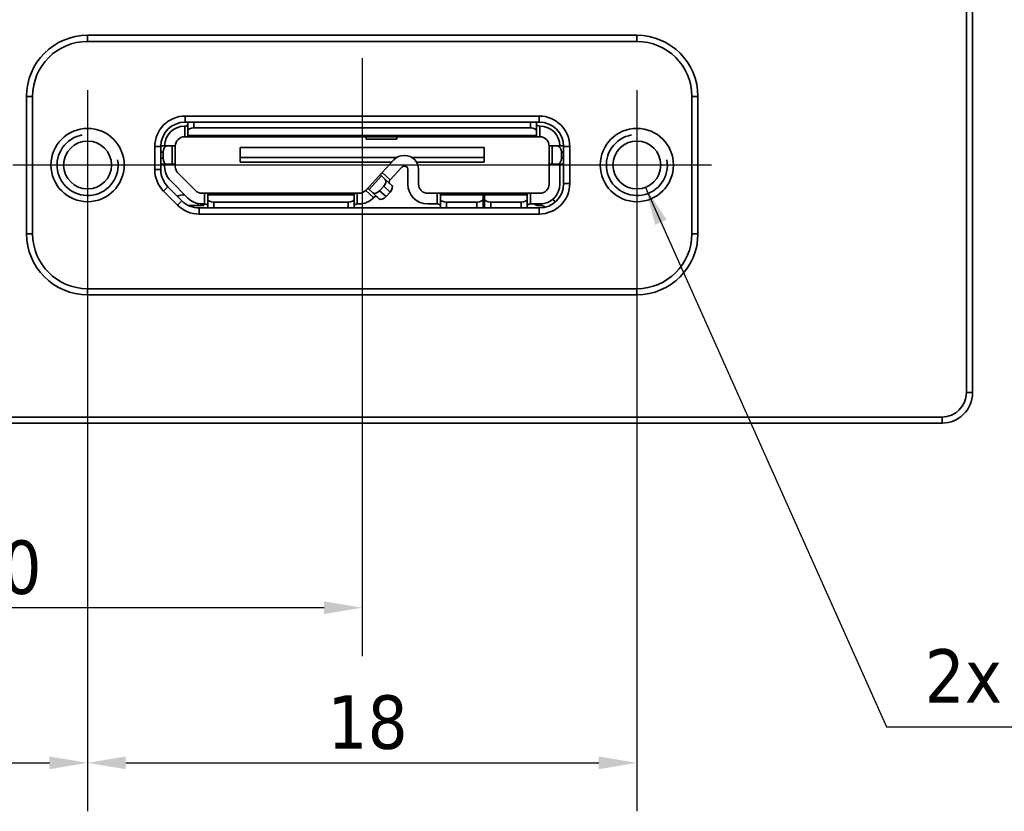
# Model space of a CAD drawing. Header units: millimetres. Extents: x 0 to 297, y 0 to 210.
# Tile 11 of 27: x 216 to 248, y 74 to 100. Entities that reach past the tile are written whole.
import ezdxf

# ---------------------------------------------------------------- set-up
doc = ezdxf.new("R2010")
doc.units = ezdxf.units.MM
doc.header["$LTSCALE"] = 0.5
for name, color, linetype, lineweight in [('Bemaßung (ISO)', 7, 'Continuous', 25), ('Mittellinie (ISO)', 7, 'Continuous', 25), ('Mittelpunktmarkierung (ISO)', 7, 'Continuous', 25), ('Sichtbar (ISO)', 7, 'Continuous', 35), ('Sichtbar schmal (ISO)', 7, 'Continuous', 35), ('Symbol (ISO)', 7, 'Continuous', 25)]:
    doc.layers.add(name, color=color, linetype=linetype, lineweight=lineweight)
doc.styles.add('Notiztext (ISO)', font='tahoma.ttf')
doc.dimstyles.new('Standard (ISO)', dxfattribs={"dimscale": 0.5, "dimtxt": 3.5, "dimasz": 2.5, "dimexe": 3.175, "dimexo": 0, "dimgap": 0.762, "dimtad": 1, "dimtoh": 1, "dimrnd": 1e-08, "dimtxsty": 'Notiztext (ISO)', "dimcen": 0.09, "dimdle": 10, "dimclrd": 256, "dimclre": 256, "dimclrt": 256, "dimazin": 2, "dimtfac": 0.514286, "dimtdec": 3, "dimtmove": 0, "dimatfit": 3, "dimfxl": 1, "dimtolj": 1, "dimlwd": -1, "dimlwe": -1, "dimarcsym": 0})
doc.dimstyles.new('Standard (ISO)$7', dxfattribs={"dimscale": 0.5, "dimtxt": 3.5, "dimasz": 2.5, "dimexe": 3.175, "dimexo": 0, "dimgap": 0.762, "dimtad": 1, "dimtoh": 1, "dimrnd": 1e-08, "dimtxsty": 'Notiztext (ISO)', "dimcen": 0.09, "dimdle": 10, "dimclrd": 256, "dimclre": 256, "dimclrt": 256, "dimazin": 2, "dimtfac": 0.514286, "dimtdec": 3, "dimtmove": 0, "dimatfit": 3, "dimfxl": 1, "dimtolj": 1, "dimlwd": -1, "dimlwe": -1, "dimarcsym": 0})

# ---------------------------------------------------------------- blocks, each defined once
blk = doc.blocks.new('*D12')
at = {"layer": 'Bemaßung (ISO)', "transparency": 16777216}
for p, q in [((226.357, 109.409), (193.991, 109.409)), ((195.578, 108.159), (195.578, 87.599)), ((208.247, 86.349), (193.991, 86.349))]:
    blk.add_line(p, q, dxfattribs=at)
for points in [[(195.37, 108.159), (195.786, 108.159), (195.578, 109.409)], [(195.37, 87.599), (195.786, 87.599), (195.578, 86.349)]]:
    blk.add_solid(points, dxfattribs=at)
at = {"layer": 'Defpoints', "color": 0, "transparency": 16777216}
for p in [(226.357, 109.409), (195.578, 86.349), (208.247, 86.349)]:
    blk.add_point(p, dxfattribs=at)
at = {"layer": 'Bemaßung (ISO)', "transparency": 16777216, "insert": (192.976, 95.705), "char_height": 1.75, "attachment_point": 1, "rotation": 90, "style": 'Notiztext (ISO)'}
blk.add_mtext('\\A1;23,1', dxfattribs=at)
blk = doc.blocks.new('*D15')
at = {"layer": 'Bemaßung (ISO)', "transparency": 16777216}
for p, q in [((218.247, 92.354), (218.247, 73.634)), ((236.247, 92.354), (236.247, 73.634)), ((219.497, 75.221), (234.997, 75.221))]:
    blk.add_line(p, q, dxfattribs=at)
for points in [[(219.497, 75.43), (219.497, 75.013), (218.247, 75.221)], [(234.997, 75.43), (234.997, 75.013), (236.247, 75.221)]]:
    blk.add_solid(points, dxfattribs=at)
at = {"layer": 'Defpoints', "color": 0, "transparency": 16777216}
for p in [(218.247, 92.354), (236.247, 92.354), (236.247, 75.221)]:
    blk.add_point(p, dxfattribs=at)
at = {"layer": 'Bemaßung (ISO)', "transparency": 16777216, "insert": (226.109, 77.432), "char_height": 1.75, "attachment_point": 1, "style": 'Notiztext (ISO)'}
blk.add_mtext('\\A1;18', dxfattribs=at)
blk = doc.blocks.new('*D16')
at = {"layer": 'Bemaßung (ISO)', "transparency": 16777216}
for p, q in [((218.247, 92.354), (218.247, 73.634)), ((207.247, 87.349), (207.247, 73.634)), ((208.497, 75.221), (216.997, 75.221))]:
    blk.add_line(p, q, dxfattribs=at)
for points in [[(208.497, 75.43), (208.497, 75.013), (207.247, 75.221)], [(216.997, 75.43), (216.997, 75.013), (218.247, 75.221)]]:
    blk.add_solid(points, dxfattribs=at)
at = {"layer": 'Defpoints', "color": 0, "transparency": 16777216}
for p in [(218.247, 92.354), (207.247, 87.349), (218.247, 75.221)]:
    blk.add_point(p, dxfattribs=at)
at = {"layer": 'Bemaßung (ISO)', "transparency": 16777216, "insert": (211.663, 77.358), "char_height": 1.75, "attachment_point": 1, "style": 'Notiztext (ISO)'}
blk.add_mtext('\\A1;11', dxfattribs=at)
blk = doc.blocks.new('*D18')
at = {"layer": 'Bemaßung (ISO)', "transparency": 16777216}
for p, q in [((227.247, 91.304), (227.247, 78.716)), ((207.247, 87.349), (207.247, 78.716)), ((225.997, 80.304), (208.497, 80.304))]:
    blk.add_line(p, q, dxfattribs=at)
for points in [[(208.497, 80.512), (208.497, 80.095), (207.247, 80.304)], [(225.997, 80.512), (225.997, 80.095), (227.247, 80.304)]]:
    blk.add_solid(points, dxfattribs=at)
at = {"layer": 'Defpoints', "color": 0, "transparency": 16777216}
for p in [(227.247, 91.304), (207.247, 87.349), (207.247, 80.304)]:
    blk.add_point(p, dxfattribs=at)
at = {"layer": 'Bemaßung (ISO)', "transparency": 16777216, "insert": (214.113, 82.507), "char_height": 1.75, "attachment_point": 1, "style": 'Notiztext (ISO)'}
blk.add_mtext('\\A1;20', dxfattribs=at)

msp = doc.modelspace()

# ---------------------------------------------------------------- linework, layer by layer
at = {"layer": 'Mittellinie (ISO)', "linetype": 'Continuous'}
msp.add_line((227.247, 98.304), (227.247, 91.304), dxfattribs=at)
at = {"layer": 'Mittelpunktmarkierung (ISO)', "linetype": 'Continuous'}
for p, q in [((218.247, 97.254), (218.247, 92.354)), ((236.247, 97.254), (236.247, 92.354)), ((228.107, 94.804), (215.797, 94.804)), ((238.697, 94.804), (226.299, 94.804))]:
    msp.add_line(p, q, dxfattribs=at)
at = {"layer": 'Sichtbar (ISO)'}
for p, q in [((247.047, 115.349), (247.047, 87.349)), ((247.247, 87.349), (247.247, 115.349)), ((236.247, 99.054), (218.247, 99.054)), ((218.247, 98.854), (236.247, 98.854)), ((216.247, 97.054), (216.247, 92.554)), ((216.447, 92.554), (216.447, 97.054)), ((238.047, 97.054), (238.047, 92.554)), ((238.247, 92.554), (238.247, 97.054)), ((233.047, 96.409), (221.447, 96.409)), ((221.447, 96.209), (233.047, 96.209)), ((221.532, 96.209), (221.532, 95.921)), ((232.962, 96.209), (232.962, 95.921)), ((221.432, 96.079), (221.422, 96.079)), ((221.532, 95.776), (221.532, 95.921)), ((221.732, 96.021), (232.762, 96.021)), ((232.962, 95.776), (232.962, 95.921)), ((233.072, 96.079), (233.062, 96.079)), ((221.432, 95.729), (221.422, 95.729)), ((233.062, 95.729), (221.432, 95.729)), ((221.532, 95.743), (221.532, 95.776)), ((227.38, 95.688), (227.38, 95.652)), ((227.38, 95.652), (228.38, 95.652)), ((228.38, 95.688), (228.38, 95.652)), ((232.962, 95.743), (232.962, 95.776)), ((233.072, 95.729), (233.062, 95.729)), ((220.447, 95.409), (220.447, 94.654)), ((220.647, 95.429), (220.855, 95.429)), ((220.647, 94.654), (220.647, 95.409)), ((220.722, 95.229), (220.722, 95.029)), ((220.855, 95.429), (221.02, 95.429)), ((221.02, 95.429), (221.122, 95.429)), ((221.122, 94.829), (221.122, 95.429)), ((223.247, 95.379), (223.247, 95.049)), ((231.247, 95.379), (223.247, 95.379)), ((231.247, 95.049), (231.247, 95.379)), ((233.372, 95.429), (233.474, 95.429)), ((233.372, 95.429), (233.372, 94.829)), ((233.639, 95.429), (233.474, 95.429)), ((233.639, 95.429), (233.847, 95.429)), ((233.772, 95.229), (233.772, 95.029)), ((233.847, 95.409), (233.847, 94.199)), ((234.047, 94.199), (234.047, 95.409)), ((223.247, 95.049), (228.376, 95.049)), ((223.247, 95.049), (223.247, 94.899)), ((223.247, 95.049), (228.376, 95.049)), ((228.217, 94.899), (223.247, 94.899)), ((227.905, 94.562), (228.287, 94.974)), ((228.642, 95.119), (228.617, 95.119)), ((228.883, 95.049), (231.247, 95.049)), ((228.883, 95.049), (231.247, 95.049)), ((231.247, 94.899), (229.029, 94.899)), ((231.247, 94.899), (231.247, 95.049)), ((220.855, 94.829), (220.647, 94.829)), ((220.772, 94.829), (220.772, 94.753)), ((220.855, 94.829), (221.02, 94.829)), ((221.02, 94.829), (221.122, 94.829)), ((221.122, 94.829), (221.122, 94.753)), ((221.784, 93.966), (221.21, 94.541)), ((227.905, 94.562), (227.361, 93.975)), ((228.161, 94.324), (228.543, 94.737)), ((228.642, 94.769), (228.617, 94.769)), ((228.742, 94.669), (228.742, 94.179)), ((229.092, 94.669), (229.092, 94.179)), ((233.372, 94.829), (233.474, 94.829)), ((233.372, 94.829), (233.372, 94.179)), ((233.639, 94.829), (233.474, 94.829)), ((233.847, 94.829), (233.639, 94.829)), ((233.722, 94.829), (233.722, 94.179)), ((221.537, 93.719), (220.962, 94.293)), ((227.847, 94.479), (227.882, 94.446)), ((228.003, 94.335), (227.882, 94.446)), ((228.003, 94.335), (228.214, 94.139)), ((220.74, 93.947), (221.195, 93.492)), ((221.336, 93.633), (220.881, 94.088)), ((227.44, 94.038), (227.475, 94.006)), ((227.595, 93.895), (227.475, 94.006)), ((227.595, 93.895), (227.806, 93.699)), ((227.814, 93.964), (227.95, 94.111)), ((228.026, 93.768), (228.161, 93.915)), ((221.422, 93.829), (221.427, 93.829)), ((222.082, 93.879), (221.996, 93.879)), ((222.082, 93.879), (227.082, 93.879)), ((222.182, 93.832), (222.182, 93.864)), ((222.182, 93.832), (222.182, 93.686)), ((222.182, 93.686), (222.182, 93.399)), ((222.382, 93.586), (226.782, 93.586)), ((226.982, 93.832), (226.982, 93.864)), ((226.982, 93.832), (226.982, 93.686)), ((226.982, 93.686), (226.982, 93.399)), ((227.141, 93.879), (227.082, 93.879)), ((229.707, 93.879), (229.392, 93.879)), ((229.707, 93.879), (231.207, 93.879)), ((229.807, 93.832), (229.807, 93.864)), ((229.807, 93.832), (229.807, 93.686)), ((229.807, 93.686), (229.807, 93.399)), ((231.007, 93.586), (230.007, 93.586)), ((231.207, 93.832), (231.207, 93.879)), ((231.207, 93.879), (231.257, 93.879)), ((231.207, 93.832), (231.207, 93.686)), ((231.207, 93.686), (231.207, 93.399)), ((231.257, 93.832), (231.257, 93.879)), ((231.257, 93.879), (232.757, 93.879)), ((231.257, 93.832), (231.257, 93.686)), ((231.257, 93.686), (231.257, 93.399)), ((231.457, 93.586), (232.457, 93.586)), ((232.657, 93.832), (232.657, 93.864)), ((232.657, 93.832), (232.657, 93.686)), ((232.657, 93.686), (232.657, 93.399)), ((233.072, 93.879), (232.757, 93.879)), ((221.872, 93.479), (221.553, 93.479)), ((221.872, 93.479), (222.022, 93.479)), ((233.047, 93.399), (221.902, 93.399)), ((222.082, 93.529), (221.996, 93.529)), ((222.052, 93.489), (222.092, 93.519)), ((227.141, 93.529), (227.082, 93.529)), ((229.707, 93.529), (229.392, 93.529)), ((231.207, 93.529), (231.257, 93.529)), ((233.072, 93.529), (232.757, 93.529)), ((232.902, 93.519), (232.942, 93.489)), ((232.972, 93.479), (233.072, 93.479)), ((221.902, 93.199), (233.047, 93.199)), ((236.247, 90.754), (218.247, 90.754)), ((218.247, 90.554), (236.247, 90.554)), ((246.247, 86.549), (208.247, 86.549)), ((208.247, 86.349), (246.247, 86.349))]:
    msp.add_line(p, q, dxfattribs=at)
for centre, radius in [((218.247, 94.804), 1.2), ((236.247, 94.804), 1.2), ((218.247, 94.804), 0.784), ((236.247, 94.804), 0.784)]:
    msp.add_circle(centre, radius, dxfattribs=at)
for centre, radius, start, end in [((218.247, 97.054), 2, 90, 180), ((218.247, 97.054), 1.8, 90, 180), ((236.247, 97.054), 2, 0, 90), ((236.247, 97.054), 1.8, 0, 90), ((221.447, 95.409), 1, 90, 180), ((221.447, 95.409), 0.8, 90, 180), ((233.047, 95.409), 1, 0, 90), ((233.047, 95.409), 0.8, 0, 90), ((221.422, 95.429), 0.65, 90, 180), ((233.072, 95.429), 0.65, 0, 90), ((221.422, 95.429), 0.3, 90, 180), ((233.072, 95.429), 0.3, 0, 90), ((228.617, 94.669), 0.45, 90, 137.2026), ((228.642, 94.669), 0.45, 0, 90), ((221.447, 94.654), 1, 180, 225), ((221.447, 94.654), 0.8, 180, 225), ((221.422, 94.753), 0.65, 180, 225), ((221.422, 94.753), 0.3, 180, 225), ((228.617, 94.669), 0.1, 90, 137.2026), ((228.642, 94.669), 0.1, 0, 90), ((221.996, 94.179), 0.3, 225, 270), ((227.141, 94.179), 0.3, 270, 317.2026), ((229.392, 94.179), 0.65, 180, 270), ((229.392, 94.179), 0.3, 180, 270), ((233.047, 94.199), 0.8, 270, 0), ((233.047, 94.199), 1, 270, 0), ((233.072, 94.179), 0.3, 270, 0), ((233.072, 94.179), 0.65, 270, 0), ((221.422, 93.179), 0.65, 90, 111.3583), ((221.902, 94.199), 0.8, 225, 270), ((221.996, 94.179), 0.65, 225, 270), ((227.141, 94.179), 0.65, 270, 317.2026), ((233.072, 93.179), 0.65, 39.7839, 50.2849), ((221.902, 94.199), 1, 225, 270), ((233.072, 93.179), 0.3, 54.7339, 80.4059), ((218.247, 92.554), 2, 180, 270), ((218.247, 92.554), 1.8, 180, 270), ((236.247, 92.554), 1.8, 270, 0), ((236.247, 92.554), 2, 270, 0), ((246.247, 87.349), 1, 270, 0), ((246.247, 87.349), 0.8, 270, 0)]:
    msp.add_arc(centre, radius, start, end, dxfattribs=at)
for centre, major_axis, ratio, start_param, end_param in [((221.432, 96.136), (-0.1, 0), 0.57735, 1.570796, 3.141593), ((221.732, 95.921), (-0.2, 0), 0.5, 4.712389, 6.283185), ((232.762, 95.921), (0.2, 0), 0.5, 0, 1.570796), ((233.062, 96.136), (-0.1, 0), 0.57735, 0, 1.570796), ((220.855, 95.229), (0, 0.2), 0.666667, 0, 1.570796), ((233.639, 95.229), (0, 0.2), 0.666667, 4.712389, 6.283185), ((220.855, 95.029), (0, -0.2), 0.666667, 4.712389, 6.283185), ((233.639, 95.029), (0, -0.2), 0.666667, 0, 1.570796), ((227.867, 94.188), (0.136, 0.147), 0.569635, 4.712389, 6.283185), ((228.212, 94.277), (0.0679, 0.0734), 0.693073, 1.570796, 3.141593), ((227.731, 94.041), (-0.136, -0.147), 0.569635, 0, 1.570796), ((228.078, 93.993), (0.136, 0.147), 0.569635, 4.712389, 6.283185), ((222.382, 93.686), (-0.2, 0), 0.5, 0, 1.570796), ((226.782, 93.686), (0.2, 0), 0.5, 4.712389, 6.283185), ((227.669, 93.69), (0.0679, 0.0734), 0.693073, 0, 1.570796), ((227.942, 93.846), (-0.136, -0.147), 0.569635, 0, 1.570796), ((230.007, 93.686), (-0.2, 0), 0.5, 0, 1.570796), ((231.007, 93.686), (0.2, 0), 0.5, 4.712389, 6.283185), ((231.457, 93.686), (-0.2, 0), 0.5, 0, 1.570796), ((232.457, 93.686), (0.2, 0), 0.5, 4.712389, 6.283185), ((222.082, 93.471), (-0.1, 0), 0.57735, 3.141593, 4.712389), ((227.082, 93.471), (-0.1, 0), 0.57735, 4.712389, 6.283185), ((229.707, 93.471), (-0.1, 0), 0.57735, 3.141593, 4.712389), ((232.757, 93.471), (0.1, 0), 0.57735, 1.570796, 3.141593)]:
    msp.add_ellipse(centre, major_axis=major_axis, ratio=ratio, start_param=start_param, end_param=end_param, dxfattribs=at)
for points, knots in [([(221.532, 95.743), (221.532, 95.742), (221.532, 95.741), (221.531, 95.74), (221.531, 95.739), (221.531, 95.739), (221.53, 95.738), (221.53, 95.738), (221.529, 95.737), (221.529, 95.737), (221.528, 95.736), (221.528, 95.736), (221.528, 95.736), (221.528, 95.736), (221.527, 95.736), (221.527, 95.735), (221.526, 95.735), (221.526, 95.735), (221.525, 95.734), (221.524, 95.734), (221.523, 95.733), (221.521, 95.733), (221.521, 95.733), (221.521, 95.733), (221.521, 95.733), (221.52, 95.733), (221.52, 95.733), (221.52, 95.732), (221.518, 95.732), (221.517, 95.732), (221.516, 95.732), (221.515, 95.731), (221.514, 95.731), (221.513, 95.731), (221.512, 95.731), (221.512, 95.731), (221.511, 95.731), (221.511, 95.731), (221.51, 95.731), (221.51, 95.731), (221.509, 95.73), (221.508, 95.73), (221.507, 95.73), (221.506, 95.73), (221.505, 95.73), (221.504, 95.73), (221.504, 95.73), (221.504, 95.73), (221.503, 95.73), (221.501, 95.73), (221.5, 95.73), (221.498, 95.73), (221.495, 95.729), (221.493, 95.729), (221.49, 95.729), (221.489, 95.729), (221.489, 95.729), (221.488, 95.729), (221.487, 95.729), (221.487, 95.729), (221.486, 95.729), (221.484, 95.729), (221.482, 95.729), (221.479, 95.729), (221.478, 95.729), (221.477, 95.729), (221.475, 95.729), (221.474, 95.729), (221.472, 95.729), (221.471, 95.729), (221.467, 95.729), (221.464, 95.729), (221.461, 95.729), (221.46, 95.729), (221.458, 95.729), (221.456, 95.729), (221.455, 95.729), (221.453, 95.729), (221.452, 95.729), (221.448, 95.729), (221.445, 95.729), (221.442, 95.729), (221.439, 95.729), (221.435, 95.729), (221.432, 95.729)], [0, 0, 0, 0, 0.0120543, 0.0120543, 0.0120543, 0.0198214, 0.0198214, 0.0198214, 0.0268172, 0.0268172, 0.0268172, 0.0297329, 0.0297329, 0.0297329, 0.0326605, 0.0326605, 0.0326605, 0.0396849, 0.0396849, 0.0396849, 0.0477368, 0.0477368, 0.0477368, 0.0496242, 0.0496242, 0.0496242, 0.0515012, 0.0515012, 0.0515012, 0.0595082, 0.0595082, 0.0595082, 0.0644661, 0.0644661, 0.0644661, 0.0670114, 0.0670114, 0.0670114, 0.069424, 0.069424, 0.069424, 0.074267, 0.074267, 0.074267, 0.0775376, 0.0775376, 0.0775376, 0.0793767, 0.0793767, 0.0793767, 0.0865184, 0.0865184, 0.0865184, 0.096382, 0.096382, 0.096382, 0.099219, 0.099219, 0.099219, 0.1014304, 0.1014304, 0.1014304, 0.109119, 0.109119, 0.109119, 0.1140724, 0.1140724, 0.1140724, 0.1190259, 0.1190259, 0.1190259, 0.1289126, 0.1289126, 0.1289126, 0.1338559, 0.1338559, 0.1338559, 0.1387993, 0.1387993, 0.1387993, 0.1486778, 0.1486778, 0.1486778, 0.1585563, 0.1585563, 0.1585563, 0.1585563]), ([(227.38, 95.688), (227.38, 95.69), (227.38, 95.692), (227.38, 95.693), (227.379, 95.696), (227.379, 95.699), (227.378, 95.701), (227.378, 95.701), (227.378, 95.702), (227.377, 95.702), (227.377, 95.703), (227.377, 95.703), (227.377, 95.704), (227.376, 95.705), (227.376, 95.705), (227.375, 95.706), (227.375, 95.707), (227.375, 95.707), (227.374, 95.708), (227.374, 95.709), (227.373, 95.709), (227.373, 95.71), (227.372, 95.711), (227.372, 95.711), (227.371, 95.712), (227.371, 95.712), (227.37, 95.712), (227.37, 95.713), (227.368, 95.714), (227.366, 95.716), (227.364, 95.717), (227.362, 95.718), (227.36, 95.719), (227.358, 95.72), (227.357, 95.72), (227.357, 95.72), (227.357, 95.72), (227.356, 95.721), (227.356, 95.721), (227.355, 95.721), (227.354, 95.722), (227.352, 95.722), (227.35, 95.723), (227.349, 95.723), (227.349, 95.723), (227.348, 95.723), (227.347, 95.723), (227.347, 95.723), (227.346, 95.724), (227.345, 95.724), (227.343, 95.724), (227.342, 95.724), (227.341, 95.725), (227.339, 95.725), (227.338, 95.725), (227.336, 95.725), (227.335, 95.726), (227.333, 95.726), (227.331, 95.726), (227.33, 95.726), (227.329, 95.726), (227.328, 95.726), (227.328, 95.726), (227.327, 95.726), (227.326, 95.727), (227.325, 95.727), (227.324, 95.727), (227.321, 95.727), (227.318, 95.727), (227.315, 95.727), (227.312, 95.728), (227.308, 95.728), (227.304, 95.728), (227.303, 95.728), (227.303, 95.728), (227.302, 95.728), (227.302, 95.728), (227.301, 95.728), (227.3, 95.728), (227.297, 95.728), (227.293, 95.728), (227.289, 95.728), (227.286, 95.728), (227.284, 95.728), (227.282, 95.728), (227.279, 95.729), (227.277, 95.729), (227.274, 95.729), (227.272, 95.729), (227.27, 95.729), (227.267, 95.729), (227.265, 95.729), (227.262, 95.729), (227.26, 95.729), (227.255, 95.729), (227.25, 95.729), (227.245, 95.729), (227.24, 95.729), (227.235, 95.729), (227.23, 95.729)], [0, 0, 0, 0, 0.0101652, 0.0101652, 0.0101652, 0.0275079, 0.0275079, 0.0275079, 0.0302844, 0.0302844, 0.0302844, 0.0344274, 0.0344274, 0.0344274, 0.0408116, 0.0408116, 0.0408116, 0.0455092, 0.0455092, 0.0455092, 0.0519489, 0.0519489, 0.0519489, 0.0563248, 0.0563248, 0.0563248, 0.0607006, 0.0607006, 0.0607006, 0.0758812, 0.0758812, 0.0758812, 0.0887791, 0.0887791, 0.0887791, 0.0910619, 0.0910619, 0.0910619, 0.0933523, 0.0933523, 0.0933523, 0.1034508, 0.1034508, 0.1034508, 0.1062935, 0.1062935, 0.1062935, 0.1096263, 0.1096263, 0.1096263, 0.1155461, 0.1155461, 0.1155461, 0.121466, 0.121466, 0.121466, 0.1290298, 0.1290298, 0.1290298, 0.1347419, 0.1347419, 0.1347419, 0.1365936, 0.1365936, 0.1365936, 0.1403135, 0.1403135, 0.1403135, 0.1517894, 0.1517894, 0.1517894, 0.1648446, 0.1648446, 0.1648446, 0.1669768, 0.1669768, 0.1669768, 0.1690986, 0.1690986, 0.1690986, 0.1820899, 0.1820899, 0.1820899, 0.1896493, 0.1896493, 0.1896493, 0.1972088, 0.1972088, 0.1972088, 0.2047583, 0.2047583, 0.2047583, 0.2123078, 0.2123078, 0.2123078, 0.2274054, 0.2274054, 0.2274054, 0.2425017, 0.2425017, 0.2425017, 0.2425017]), ([(228.53, 95.729), (228.525, 95.729), (228.52, 95.729), (228.515, 95.729), (228.51, 95.729), (228.505, 95.729), (228.5, 95.729), (228.495, 95.729), (228.49, 95.729), (228.485, 95.729), (228.483, 95.729), (228.481, 95.729), (228.478, 95.728), (228.476, 95.728), (228.473, 95.728), (228.471, 95.728), (228.467, 95.728), (228.463, 95.728), (228.459, 95.728), (228.459, 95.728), (228.458, 95.728), (228.458, 95.728), (228.453, 95.728), (228.449, 95.728), (228.445, 95.727), (228.441, 95.727), (228.438, 95.727), (228.435, 95.727), (228.434, 95.727), (228.433, 95.727), (228.433, 95.726), (228.432, 95.726), (228.431, 95.726), (228.431, 95.726), (228.429, 95.726), (228.428, 95.726), (228.426, 95.726), (228.425, 95.726), (228.423, 95.725), (228.422, 95.725), (228.42, 95.725), (228.418, 95.724), (228.417, 95.724), (228.415, 95.724), (228.414, 95.724), (228.413, 95.723), (228.413, 95.723), (228.412, 95.723), (228.412, 95.723), (228.411, 95.723), (228.41, 95.723), (228.409, 95.722), (228.407, 95.722), (228.406, 95.721), (228.404, 95.721), (228.404, 95.721), (228.403, 95.721), (228.403, 95.72), (228.402, 95.72), (228.402, 95.72), (228.401, 95.72), (228.399, 95.719), (228.396, 95.717), (228.394, 95.716), (228.393, 95.715), (228.391, 95.714), (228.39, 95.713), (228.389, 95.712), (228.388, 95.712), (228.388, 95.711), (228.387, 95.71), (228.387, 95.71), (228.387, 95.709), (228.386, 95.709), (228.386, 95.708), (228.385, 95.708), (228.385, 95.707), (228.384, 95.706), (228.384, 95.705), (228.383, 95.705), (228.383, 95.704), (228.383, 95.703), (228.383, 95.703), (228.382, 95.703), (228.382, 95.702), (228.382, 95.702), (228.382, 95.701), (228.382, 95.7), (228.381, 95.699), (228.381, 95.698), (228.381, 95.698), (228.381, 95.697), (228.381, 95.696), (228.38, 95.696), (228.38, 95.695), (228.38, 95.694), (228.38, 95.693), (228.38, 95.691), (228.38, 95.69), (228.38, 95.688)], [0, 0, 0, 0, 0.0150963, 0.0150963, 0.0150963, 0.0301939, 0.0301939, 0.0301939, 0.0452929, 0.0452929, 0.0452929, 0.0528523, 0.0528523, 0.0528523, 0.0604118, 0.0604118, 0.0604118, 0.0734031, 0.0734031, 0.0734031, 0.0755249, 0.0755249, 0.0755249, 0.0907123, 0.0907123, 0.0907123, 0.10343, 0.10343, 0.10343, 0.1059081, 0.1059081, 0.1059081, 0.1083751, 0.1083751, 0.1083751, 0.1147054, 0.1147054, 0.1147054, 0.1210357, 0.1210357, 0.1210357, 0.128622, 0.128622, 0.128622, 0.13391, 0.13391, 0.13391, 0.1362082, 0.1362082, 0.1362082, 0.1408226, 0.1408226, 0.1408226, 0.1498967, 0.1498967, 0.1498967, 0.1514398, 0.1514398, 0.1514398, 0.1558524, 0.1558524, 0.1558524, 0.1700329, 0.1700329, 0.1700329, 0.1818011, 0.1818011, 0.1818011, 0.1886906, 0.1886906, 0.1886906, 0.1928416, 0.1928416, 0.1928416, 0.1969925, 0.1969925, 0.1969925, 0.2046049, 0.2046049, 0.2046049, 0.2097207, 0.2097207, 0.2097207, 0.2122173, 0.2122173, 0.2122173, 0.2171926, 0.2171926, 0.2171926, 0.2232363, 0.2232363, 0.2232363, 0.2273876, 0.2273876, 0.2273876, 0.2335419, 0.2335419, 0.2335419, 0.2425017, 0.2425017, 0.2425017, 0.2425017]), ([(233.062, 95.729), (233.055, 95.729), (233.049, 95.729), (233.042, 95.729), (233.036, 95.729), (233.03, 95.729), (233.024, 95.729), (233.019, 95.729), (233.015, 95.729), (233.01, 95.729), (233.01, 95.729), (233.009, 95.729), (233.008, 95.729), (233.006, 95.729), (233.005, 95.729), (233.003, 95.729), (233.002, 95.729), (233, 95.729), (232.998, 95.729), (232.996, 95.729), (232.994, 95.73), (232.993, 95.73), (232.992, 95.73), (232.991, 95.73), (232.991, 95.73), (232.99, 95.73), (232.99, 95.73), (232.989, 95.73), (232.988, 95.73), (232.986, 95.73), (232.984, 95.731), (232.983, 95.731), (232.981, 95.731), (232.98, 95.731), (232.98, 95.731), (232.979, 95.731), (232.979, 95.732), (232.978, 95.732), (232.978, 95.732), (232.977, 95.732), (232.976, 95.732), (232.975, 95.732), (232.974, 95.733), (232.972, 95.733), (232.971, 95.734), (232.97, 95.734), (232.97, 95.734), (232.97, 95.734), (232.969, 95.734), (232.969, 95.734), (232.969, 95.734), (232.969, 95.735), (232.968, 95.735), (232.967, 95.736), (232.966, 95.736), (232.966, 95.736), (232.965, 95.737), (232.965, 95.737), (232.965, 95.737), (232.964, 95.738), (232.964, 95.738), (232.964, 95.739), (232.963, 95.739), (232.963, 95.739), (232.963, 95.739), (232.963, 95.74), (232.963, 95.74), (232.963, 95.74), (232.963, 95.74), (232.963, 95.741), (232.962, 95.741), (232.962, 95.741), (232.962, 95.742), (232.962, 95.742), (232.962, 95.743), (232.962, 95.743)], [0, 0, 0, 0, 0.0197663, 0.0197663, 0.0197663, 0.0395468, 0.0395468, 0.0395468, 0.0543781, 0.0543781, 0.0543781, 0.0575399, 0.0575399, 0.0575399, 0.0629152, 0.0629152, 0.0629152, 0.0692702, 0.0692702, 0.0692702, 0.0769478, 0.0769478, 0.0769478, 0.0792125, 0.0792125, 0.0792125, 0.0814659, 0.0814659, 0.0814659, 0.0891047, 0.0891047, 0.0891047, 0.0962373, 0.0962373, 0.0962373, 0.0990182, 0.0990182, 0.0990182, 0.101811, 0.101811, 0.101811, 0.1089743, 0.1089743, 0.1089743, 0.1170373, 0.1170373, 0.1170373, 0.1189198, 0.1189198, 0.1189198, 0.1207916, 0.1207916, 0.1207916, 0.1288086, 0.1288086, 0.1288086, 0.1337609, 0.1337609, 0.1337609, 0.1387131, 0.1387131, 0.1387131, 0.1436752, 0.1436752, 0.1436752, 0.1461563, 0.1461563, 0.1461563, 0.1486373, 0.1486373, 0.1486373, 0.1535844, 0.1535844, 0.1535844, 0.1585315, 0.1585315, 0.1585315, 0.1585315]), ([(227.847, 94.479), (227.847, 94.479), (227.846, 94.48), (227.845, 94.481), (227.845, 94.482), (227.845, 94.483), (227.845, 94.483), (227.845, 94.484), (227.845, 94.485), (227.845, 94.485), (227.845, 94.486), (227.845, 94.486), (227.845, 94.486), (227.845, 94.487), (227.845, 94.487), (227.845, 94.487), (227.845, 94.488), (227.846, 94.489), (227.846, 94.49), (227.846, 94.491), (227.847, 94.492), (227.847, 94.493), (227.847, 94.494), (227.847, 94.494), (227.848, 94.494), (227.848, 94.494), (227.848, 94.495), (227.848, 94.495), (227.849, 94.496), (227.849, 94.497), (227.85, 94.499), (227.851, 94.499), (227.851, 94.5), (227.852, 94.501), (227.852, 94.501), (227.852, 94.502), (227.852, 94.502), (227.853, 94.503), (227.853, 94.503), (227.853, 94.503), (227.854, 94.504), (227.855, 94.505), (227.855, 94.506), (227.856, 94.507), (227.856, 94.507), (227.857, 94.508), (227.857, 94.508), (227.857, 94.508), (227.857, 94.509), (227.858, 94.51), (227.859, 94.512), (227.861, 94.513), (227.862, 94.515), (227.864, 94.517), (227.865, 94.519), (227.866, 94.519), (227.867, 94.52), (227.867, 94.521), (227.867, 94.521), (227.868, 94.521), (227.868, 94.522), (227.87, 94.524), (227.871, 94.525), (227.873, 94.527), (227.874, 94.528), (227.875, 94.529), (227.876, 94.53), (227.877, 94.531), (227.878, 94.532), (227.879, 94.534), (227.881, 94.536), (227.883, 94.538), (227.885, 94.54), (227.886, 94.542), (227.887, 94.543), (227.888, 94.544), (227.889, 94.545), (227.89, 94.546), (227.891, 94.547), (227.894, 94.55), (227.896, 94.552), (227.898, 94.555), (227.9, 94.557), (227.902, 94.559), (227.905, 94.562)], [0, 0, 0, 0, 0.0120543, 0.0120543, 0.0120543, 0.0198214, 0.0198214, 0.0198214, 0.0268172, 0.0268172, 0.0268172, 0.0297329, 0.0297329, 0.0297329, 0.0326605, 0.0326605, 0.0326605, 0.0396849, 0.0396849, 0.0396849, 0.0477368, 0.0477368, 0.0477368, 0.0496242, 0.0496242, 0.0496242, 0.0515012, 0.0515012, 0.0515012, 0.0595082, 0.0595082, 0.0595082, 0.0644661, 0.0644661, 0.0644661, 0.0670114, 0.0670114, 0.0670114, 0.069424, 0.069424, 0.069424, 0.074267, 0.074267, 0.074267, 0.0775376, 0.0775376, 0.0775376, 0.0793767, 0.0793767, 0.0793767, 0.0865184, 0.0865184, 0.0865184, 0.096382, 0.096382, 0.096382, 0.099219, 0.099219, 0.099219, 0.1014304, 0.1014304, 0.1014304, 0.109119, 0.109119, 0.109119, 0.1140724, 0.1140724, 0.1140724, 0.1190259, 0.1190259, 0.1190259, 0.1289126, 0.1289126, 0.1289126, 0.1338559, 0.1338559, 0.1338559, 0.1387993, 0.1387993, 0.1387993, 0.1486778, 0.1486778, 0.1486778, 0.1585563, 0.1585563, 0.1585563, 0.1585563]), ([(227.361, 93.975), (227.366, 93.98), (227.37, 93.984), (227.374, 93.989), (227.379, 93.994), (227.383, 93.999), (227.387, 94.003), (227.39, 94.006), (227.393, 94.009), (227.396, 94.013), (227.397, 94.013), (227.398, 94.014), (227.398, 94.014), (227.399, 94.016), (227.4, 94.017), (227.401, 94.018), (227.403, 94.019), (227.404, 94.02), (227.405, 94.021), (227.406, 94.022), (227.408, 94.024), (227.409, 94.025), (227.41, 94.025), (227.41, 94.026), (227.41, 94.026), (227.411, 94.026), (227.411, 94.027), (227.412, 94.027), (227.413, 94.028), (227.414, 94.029), (227.415, 94.03), (227.417, 94.031), (227.418, 94.032), (227.419, 94.033), (227.419, 94.033), (227.42, 94.034), (227.42, 94.034), (227.42, 94.034), (227.421, 94.035), (227.421, 94.035), (227.422, 94.036), (227.423, 94.036), (227.424, 94.037), (227.425, 94.038), (227.426, 94.038), (227.427, 94.039), (227.428, 94.039), (227.428, 94.039), (227.428, 94.039), (227.428, 94.039), (227.429, 94.039), (227.429, 94.039), (227.43, 94.04), (227.431, 94.04), (227.432, 94.04), (227.432, 94.04), (227.433, 94.04), (227.433, 94.04), (227.434, 94.04), (227.434, 94.04), (227.435, 94.04), (227.435, 94.04), (227.436, 94.04), (227.436, 94.04), (227.436, 94.04), (227.437, 94.04), (227.437, 94.04), (227.437, 94.04), (227.437, 94.04), (227.437, 94.04), (227.438, 94.04), (227.438, 94.039), (227.439, 94.039), (227.439, 94.039), (227.439, 94.039), (227.44, 94.038)], [0, 0, 0, 0, 0.0197663, 0.0197663, 0.0197663, 0.0395468, 0.0395468, 0.0395468, 0.0543781, 0.0543781, 0.0543781, 0.0575399, 0.0575399, 0.0575399, 0.0629152, 0.0629152, 0.0629152, 0.0692702, 0.0692702, 0.0692702, 0.0769478, 0.0769478, 0.0769478, 0.0792125, 0.0792125, 0.0792125, 0.0814659, 0.0814659, 0.0814659, 0.0891047, 0.0891047, 0.0891047, 0.0962373, 0.0962373, 0.0962373, 0.0990182, 0.0990182, 0.0990182, 0.101811, 0.101811, 0.101811, 0.1089743, 0.1089743, 0.1089743, 0.1170373, 0.1170373, 0.1170373, 0.1189198, 0.1189198, 0.1189198, 0.1207916, 0.1207916, 0.1207916, 0.1288086, 0.1288086, 0.1288086, 0.1337609, 0.1337609, 0.1337609, 0.1387131, 0.1387131, 0.1387131, 0.1436752, 0.1436752, 0.1436752, 0.1461563, 0.1461563, 0.1461563, 0.1486373, 0.1486373, 0.1486373, 0.1535844, 0.1535844, 0.1535844, 0.1585315, 0.1585315, 0.1585315, 0.1585315]), ([(222.082, 93.879), (222.089, 93.879), (222.095, 93.879), (222.102, 93.879), (222.107, 93.879), (222.111, 93.879), (222.116, 93.879), (222.117, 93.879), (222.119, 93.879), (222.121, 93.879), (222.123, 93.879), (222.125, 93.878), (222.127, 93.878), (222.128, 93.878), (222.129, 93.878), (222.129, 93.878), (222.13, 93.878), (222.131, 93.878), (222.132, 93.878), (222.134, 93.878), (222.136, 93.878), (222.138, 93.878), (222.14, 93.878), (222.143, 93.878), (222.145, 93.878), (222.147, 93.878), (222.148, 93.878), (222.149, 93.878), (222.151, 93.878), (222.152, 93.877), (222.153, 93.877), (222.154, 93.877), (222.155, 93.877), (222.157, 93.877), (222.158, 93.877), (222.159, 93.877), (222.16, 93.877), (222.161, 93.876), (222.162, 93.876), (222.164, 93.876), (222.164, 93.876), (222.165, 93.876), (222.166, 93.876), (222.166, 93.876), (222.167, 93.875), (222.167, 93.875), (222.168, 93.875), (222.168, 93.875), (222.169, 93.875), (222.17, 93.875), (222.17, 93.875), (222.171, 93.875), (222.171, 93.874), (222.172, 93.874), (222.173, 93.874), (222.173, 93.874), (222.174, 93.873), (222.174, 93.873), (222.174, 93.873), (222.175, 93.873), (222.175, 93.873), (222.175, 93.873), (222.175, 93.873), (222.176, 93.873), (222.176, 93.872), (222.177, 93.872), (222.177, 93.872), (222.177, 93.872), (222.178, 93.871), (222.178, 93.871), (222.178, 93.871), (222.179, 93.871), (222.179, 93.87), (222.179, 93.87), (222.18, 93.87), (222.18, 93.87), (222.18, 93.869), (222.18, 93.869), (222.18, 93.869), (222.181, 93.869), (222.181, 93.868), (222.181, 93.868), (222.181, 93.868), (222.181, 93.868), (222.181, 93.867), (222.181, 93.867), (222.182, 93.867), (222.182, 93.867), (222.182, 93.866), (222.182, 93.866), (222.182, 93.865), (222.182, 93.865), (222.182, 93.865), (222.182, 93.864)], [0, 0, 0, 0, 0.0197656, 0.0197656, 0.0197656, 0.034577, 0.034577, 0.034577, 0.0395176, 0.0395176, 0.0395176, 0.0465893, 0.0465893, 0.0465893, 0.0493973, 0.0493973, 0.0493973, 0.0522156, 0.0522156, 0.0522156, 0.0593135, 0.0593135, 0.0593135, 0.068303, 0.068303, 0.068303, 0.073716, 0.073716, 0.073716, 0.0791291, 0.0791291, 0.0791291, 0.0840985, 0.0840985, 0.0840985, 0.0890679, 0.0890679, 0.0890679, 0.0957013, 0.0957013, 0.0957013, 0.0990241, 0.0990241, 0.0990241, 0.1023348, 0.1023348, 0.1023348, 0.1056396, 0.1056396, 0.1056396, 0.1089445, 0.1089445, 0.1089445, 0.1138876, 0.1138876, 0.1138876, 0.1174284, 0.1174284, 0.1174284, 0.1188308, 0.1188308, 0.1188308, 0.1216512, 0.1216512, 0.1216512, 0.1252117, 0.1252117, 0.1252117, 0.1287722, 0.1287722, 0.1287722, 0.1337506, 0.1337506, 0.1337506, 0.1363479, 0.1363479, 0.1363479, 0.1387289, 0.1387289, 0.1387289, 0.143473, 0.143473, 0.143473, 0.1460606, 0.1460606, 0.1460606, 0.1486482, 0.1486482, 0.1486482, 0.1535902, 0.1535902, 0.1535902, 0.1585323, 0.1585323, 0.1585323, 0.1585323]), ([(226.982, 93.864), (226.982, 93.865), (226.982, 93.866), (226.983, 93.867), (226.983, 93.868), (226.983, 93.869), (226.984, 93.869), (226.984, 93.87), (226.985, 93.87), (226.986, 93.871), (226.986, 93.871), (226.986, 93.871), (226.986, 93.871), (226.986, 93.871), (226.987, 93.872), (226.987, 93.872), (226.988, 93.872), (226.989, 93.873), (226.989, 93.873), (226.99, 93.873), (226.991, 93.874), (226.992, 93.874), (226.993, 93.874), (226.993, 93.874), (226.994, 93.875), (226.994, 93.875), (226.994, 93.875), (226.995, 93.875), (226.996, 93.875), (226.997, 93.875), (226.999, 93.876), (227, 93.876), (227.001, 93.876), (227.003, 93.876), (227.004, 93.877), (227.004, 93.877), (227.004, 93.877), (227.005, 93.877), (227.005, 93.877), (227.006, 93.877), (227.007, 93.877), (227.009, 93.877), (227.011, 93.877), (227.013, 93.878), (227.014, 93.878), (227.016, 93.878), (227.017, 93.878), (227.018, 93.878), (227.018, 93.878), (227.019, 93.878), (227.02, 93.878), (227.02, 93.878), (227.022, 93.878), (227.024, 93.878), (227.026, 93.878), (227.028, 93.878), (227.031, 93.878), (227.033, 93.878), (227.034, 93.878), (227.034, 93.878), (227.035, 93.878), (227.035, 93.878), (227.036, 93.878), (227.037, 93.878), (227.039, 93.878), (227.041, 93.879), (227.044, 93.879), (227.045, 93.879), (227.047, 93.879), (227.048, 93.879), (227.05, 93.879), (227.051, 93.879), (227.053, 93.879), (227.056, 93.879), (227.059, 93.879), (227.062, 93.879), (227.069, 93.879), (227.076, 93.879), (227.082, 93.879)], [0, 0, 0, 0, 0.0123094, 0.0123094, 0.0123094, 0.0198388, 0.0198388, 0.0198388, 0.0274246, 0.0274246, 0.0274246, 0.0297801, 0.0297801, 0.0297801, 0.0321235, 0.0321235, 0.0321235, 0.0396709, 0.0396709, 0.0396709, 0.0471501, 0.0471501, 0.0471501, 0.0495665, 0.0495665, 0.0495665, 0.0519948, 0.0519948, 0.0519948, 0.0595109, 0.0595109, 0.0595109, 0.0673303, 0.0673303, 0.0673303, 0.0694518, 0.0694518, 0.0694518, 0.0715617, 0.0715617, 0.0715617, 0.0793384, 0.0793384, 0.0793384, 0.0866021, 0.0866021, 0.0866021, 0.0892411, 0.0892411, 0.0892411, 0.091892, 0.091892, 0.091892, 0.0991886, 0.0991886, 0.0991886, 0.1070542, 0.1070542, 0.1070542, 0.1091301, 0.1091301, 0.1091301, 0.1111943, 0.1111943, 0.1111943, 0.1190158, 0.1190158, 0.1190158, 0.1239524, 0.1239524, 0.1239524, 0.128889, 0.128889, 0.128889, 0.138757, 0.138757, 0.138757, 0.1585072, 0.1585072, 0.1585072, 0.1585072]), ([(229.707, 93.879), (229.714, 93.879), (229.72, 93.879), (229.727, 93.879), (229.732, 93.879), (229.736, 93.879), (229.741, 93.879), (229.742, 93.879), (229.744, 93.879), (229.746, 93.879), (229.748, 93.879), (229.75, 93.878), (229.752, 93.878), (229.753, 93.878), (229.754, 93.878), (229.754, 93.878), (229.755, 93.878), (229.756, 93.878), (229.757, 93.878), (229.759, 93.878), (229.761, 93.878), (229.763, 93.878), (229.765, 93.878), (229.768, 93.878), (229.77, 93.878), (229.772, 93.878), (229.773, 93.878), (229.774, 93.878), (229.776, 93.878), (229.777, 93.877), (229.778, 93.877), (229.779, 93.877), (229.78, 93.877), (229.782, 93.877), (229.783, 93.877), (229.784, 93.877), (229.785, 93.877), (229.786, 93.876), (229.787, 93.876), (229.789, 93.876), (229.789, 93.876), (229.79, 93.876), (229.791, 93.876), (229.791, 93.876), (229.792, 93.875), (229.792, 93.875), (229.793, 93.875), (229.793, 93.875), (229.794, 93.875), (229.795, 93.875), (229.795, 93.875), (229.796, 93.875), (229.796, 93.874), (229.797, 93.874), (229.798, 93.874), (229.798, 93.874), (229.799, 93.873), (229.799, 93.873), (229.799, 93.873), (229.8, 93.873), (229.8, 93.873), (229.8, 93.873), (229.8, 93.873), (229.801, 93.873), (229.801, 93.872), (229.802, 93.872), (229.802, 93.872), (229.802, 93.872), (229.803, 93.871), (229.803, 93.871), (229.803, 93.871), (229.804, 93.871), (229.804, 93.87), (229.804, 93.87), (229.805, 93.87), (229.805, 93.87), (229.805, 93.869), (229.805, 93.869), (229.805, 93.869), (229.806, 93.869), (229.806, 93.868), (229.806, 93.868), (229.806, 93.868), (229.806, 93.868), (229.806, 93.867), (229.806, 93.867), (229.807, 93.867), (229.807, 93.867), (229.807, 93.866), (229.807, 93.866), (229.807, 93.865), (229.807, 93.865), (229.807, 93.865), (229.807, 93.864)], [0, 0, 0, 0, 0.0197656, 0.0197656, 0.0197656, 0.034577, 0.034577, 0.034577, 0.0395176, 0.0395176, 0.0395176, 0.0465893, 0.0465893, 0.0465893, 0.0493973, 0.0493973, 0.0493973, 0.0522156, 0.0522156, 0.0522156, 0.0593135, 0.0593135, 0.0593135, 0.068303, 0.068303, 0.068303, 0.073716, 0.073716, 0.073716, 0.0791291, 0.0791291, 0.0791291, 0.0840985, 0.0840985, 0.0840985, 0.0890679, 0.0890679, 0.0890679, 0.0957013, 0.0957013, 0.0957013, 0.0990241, 0.0990241, 0.0990241, 0.1023348, 0.1023348, 0.1023348, 0.1056396, 0.1056396, 0.1056396, 0.1089445, 0.1089445, 0.1089445, 0.1138876, 0.1138876, 0.1138876, 0.1174284, 0.1174284, 0.1174284, 0.1188308, 0.1188308, 0.1188308, 0.1216512, 0.1216512, 0.1216512, 0.1252117, 0.1252117, 0.1252117, 0.1287722, 0.1287722, 0.1287722, 0.1337506, 0.1337506, 0.1337506, 0.1363479, 0.1363479, 0.1363479, 0.1387289, 0.1387289, 0.1387289, 0.143473, 0.143473, 0.143473, 0.1460606, 0.1460606, 0.1460606, 0.1486482, 0.1486482, 0.1486482, 0.1535902, 0.1535902, 0.1535902, 0.1585323, 0.1585323, 0.1585323, 0.1585323]), ([(232.657, 93.864), (232.657, 93.865), (232.657, 93.866), (232.658, 93.867), (232.658, 93.868), (232.658, 93.869), (232.659, 93.869), (232.659, 93.87), (232.66, 93.87), (232.66, 93.871), (232.661, 93.871), (232.661, 93.871), (232.661, 93.871), (232.661, 93.871), (232.662, 93.872), (232.662, 93.872), (232.663, 93.872), (232.664, 93.873), (232.664, 93.873), (232.665, 93.873), (232.667, 93.874), (232.668, 93.874), (232.668, 93.874), (232.668, 93.874), (232.669, 93.875), (232.669, 93.875), (232.669, 93.875), (232.669, 93.875), (232.671, 93.875), (232.672, 93.875), (232.674, 93.876), (232.674, 93.876), (232.675, 93.876), (232.676, 93.876), (232.677, 93.876), (232.677, 93.876), (232.678, 93.876), (232.678, 93.877), (232.679, 93.877), (232.679, 93.877), (232.68, 93.877), (232.681, 93.877), (232.683, 93.877), (232.683, 93.877), (232.684, 93.877), (232.685, 93.877), (232.685, 93.877), (232.686, 93.877), (232.686, 93.877), (232.688, 93.878), (232.689, 93.878), (232.691, 93.878), (232.694, 93.878), (232.696, 93.878), (232.699, 93.878), (232.7, 93.878), (232.7, 93.878), (232.701, 93.878), (232.702, 93.878), (232.702, 93.878), (232.703, 93.878), (232.705, 93.878), (232.707, 93.878), (232.71, 93.878), (232.711, 93.878), (232.713, 93.878), (232.714, 93.878), (232.716, 93.879), (232.717, 93.879), (232.719, 93.879), (232.722, 93.879), (232.725, 93.879), (232.728, 93.879), (232.729, 93.879), (232.731, 93.879), (232.733, 93.879), (232.734, 93.879), (232.736, 93.879), (232.737, 93.879), (232.741, 93.879), (232.744, 93.879), (232.747, 93.879), (232.75, 93.879), (232.754, 93.879), (232.757, 93.879)], [0, 0, 0, 0, 0.0120543, 0.0120543, 0.0120543, 0.0198214, 0.0198214, 0.0198214, 0.0268172, 0.0268172, 0.0268172, 0.0297329, 0.0297329, 0.0297329, 0.0326605, 0.0326605, 0.0326605, 0.0396849, 0.0396849, 0.0396849, 0.0477368, 0.0477368, 0.0477368, 0.0496242, 0.0496242, 0.0496242, 0.0515012, 0.0515012, 0.0515012, 0.0595082, 0.0595082, 0.0595082, 0.0644661, 0.0644661, 0.0644661, 0.0670114, 0.0670114, 0.0670114, 0.069424, 0.069424, 0.069424, 0.074267, 0.074267, 0.074267, 0.0775376, 0.0775376, 0.0775376, 0.0793767, 0.0793767, 0.0793767, 0.0865184, 0.0865184, 0.0865184, 0.096382, 0.096382, 0.096382, 0.099219, 0.099219, 0.099219, 0.1014304, 0.1014304, 0.1014304, 0.109119, 0.109119, 0.109119, 0.1140724, 0.1140724, 0.1140724, 0.1190259, 0.1190259, 0.1190259, 0.1289126, 0.1289126, 0.1289126, 0.1338559, 0.1338559, 0.1338559, 0.1387993, 0.1387993, 0.1387993, 0.1486778, 0.1486778, 0.1486778, 0.1585563, 0.1585563, 0.1585563, 0.1585563]), ([(222.052, 93.489), (222.05, 93.487), (222.048, 93.486), (222.045, 93.484), (222.044, 93.484), (222.043, 93.483), (222.042, 93.483), (222.041, 93.482), (222.039, 93.482), (222.038, 93.481), (222.036, 93.481), (222.034, 93.48), (222.032, 93.48), (222.031, 93.479), (222.031, 93.479), (222.03, 93.479), (222.028, 93.479), (222.025, 93.479), (222.022, 93.479)], [0, 0, 0, 0, 0.0104411, 0.0104411, 0.0104411, 0.01565436, 0.01565436, 0.01565436, 0.02086762, 0.02086762, 0.02086762, 0.02943959, 0.02943959, 0.02943959, 0.03126647, 0.03126647, 0.03126647, 0.04172133, 0.04172133, 0.04172133, 0.04172133]), ([(222.092, 93.519), (222.094, 93.52), (222.096, 93.521), (222.098, 93.522), (222.099, 93.523), (222.1, 93.523), (222.101, 93.524), (222.102, 93.525), (222.104, 93.525), (222.105, 93.526), (222.106, 93.526), (222.107, 93.526), (222.108, 93.527)], [0, 0, 0, 0, 0.01277892, 0.01277892, 0.01277892, 0.02122381, 0.02122381, 0.02122381, 0.03121861, 0.03121861, 0.03121861, 0.04067523, 0.04067523, 0.04067523, 0.04067523]), ([(232.872, 93.529), (232.872, 93.529), (232.872, 93.529), (232.873, 93.529), (232.873, 93.529), (232.873, 93.529), (232.874, 93.529), (232.874, 93.529), (232.875, 93.529), (232.875, 93.529), (232.875, 93.529), (232.876, 93.528), (232.876, 93.528), (232.877, 93.528), (232.877, 93.528), (232.878, 93.528), (232.879, 93.528), (232.879, 93.528), (232.88, 93.528), (232.88, 93.528), (232.881, 93.528), (232.882, 93.528), (232.882, 93.528), (232.883, 93.528), (232.883, 93.527), (232.884, 93.527), (232.885, 93.527), (232.886, 93.527), (232.887, 93.526), (232.888, 93.526), (232.889, 93.526), (232.89, 93.525), (232.892, 93.525), (232.893, 93.524), (232.894, 93.524), (232.894, 93.523), (232.895, 93.523), (232.896, 93.523), (232.896, 93.522), (232.897, 93.522), (232.897, 93.522), (232.897, 93.522), (232.898, 93.522), (232.899, 93.521), (232.899, 93.52), (232.9, 93.52), (232.901, 93.519), (232.901, 93.519), (232.902, 93.519)], [0, 0, 0, 0, 0.0155651, 0.0155651, 0.0155651, 0.0311322, 0.0311322, 0.0311322, 0.0389213, 0.0389213, 0.0389213, 0.0467103, 0.0467103, 0.0467103, 0.0545062, 0.0545062, 0.0545062, 0.062302, 0.062302, 0.062302, 0.0700914, 0.0700914, 0.0700914, 0.0744174, 0.0744174, 0.0744174, 0.0848285, 0.0848285, 0.0848285, 0.0935069, 0.0935069, 0.0935069, 0.1027294, 0.1027294, 0.1027294, 0.1091199, 0.1091199, 0.1091199, 0.1123072, 0.1123072, 0.1123072, 0.114607, 0.114607, 0.114607, 0.1208117, 0.1208117, 0.1208117, 0.1247165, 0.1247165, 0.1247165, 0.1247165]), ([(232.972, 93.479), (232.969, 93.479), (232.967, 93.479), (232.964, 93.479), (232.961, 93.48), (232.959, 93.48), (232.956, 93.481), (232.954, 93.482), (232.951, 93.483), (232.949, 93.484), (232.946, 93.486), (232.944, 93.487), (232.942, 93.489)], [0, 0, 0, 0, 0.01043688, 0.01043688, 0.01043688, 0.02086435, 0.02086435, 0.02086435, 0.0312661, 0.0312661, 0.0312661, 0.04172131, 0.04172131, 0.04172131, 0.04172131])]:
    msp.add_open_spline(points, degree=3, knots=knots, dxfattribs=at)
msp.add_open_spline([(233.072, 93.479), (233.089, 93.479), (233.106, 93.477), (233.122, 93.474)], degree=3, dxfattribs=at)
at = {"layer": 'Sichtbar schmal (ISO)'}
for p, q in [((218.247, 98.854), (218.247, 99.054)), ((236.247, 98.854), (236.247, 99.054)), ((216.447, 97.054), (216.247, 97.054)), ((238.047, 97.054), (238.247, 97.054)), ((221.447, 96.409), (221.447, 96.209)), ((221.732, 96.209), (221.732, 96.021)), ((232.762, 96.209), (232.762, 96.021)), ((233.047, 96.209), (233.047, 96.409)), ((221.432, 96.079), (221.432, 95.729)), ((233.062, 96.079), (233.062, 95.729)), ((221.532, 95.776), (232.962, 95.776)), ((220.647, 95.409), (220.447, 95.409)), ((220.647, 95.229), (220.722, 95.229)), ((221.02, 95.429), (221.02, 94.829)), ((233.474, 95.429), (233.474, 94.829)), ((233.772, 95.229), (233.847, 95.229)), ((233.847, 95.409), (234.047, 95.409)), ((220.722, 95.029), (220.647, 95.029)), ((233.847, 95.029), (233.772, 95.029)), ((220.647, 94.654), (220.447, 94.654)), ((227.905, 94.562), (228.161, 94.324)), ((227.475, 94.006), (227.882, 94.446)), ((220.881, 94.088), (220.74, 93.947)), ((227.361, 93.975), (227.618, 93.737)), ((227.814, 93.964), (228.026, 93.768)), ((227.95, 94.111), (228.161, 93.915)), ((233.847, 94.199), (234.047, 94.199)), ((221.336, 93.633), (221.195, 93.492)), ((222.082, 93.879), (222.082, 93.529)), ((226.982, 93.832), (222.182, 93.832)), ((222.382, 93.586), (222.382, 93.399)), ((226.782, 93.586), (226.782, 93.399)), ((227.082, 93.879), (227.082, 93.529)), ((229.707, 93.879), (229.707, 93.529)), ((231.207, 93.832), (229.807, 93.832)), ((230.007, 93.586), (230.007, 93.399)), ((231.007, 93.586), (231.007, 93.399)), ((231.257, 93.832), (232.657, 93.832)), ((231.457, 93.586), (231.457, 93.399)), ((232.457, 93.586), (232.457, 93.399)), ((232.757, 93.529), (232.757, 93.879)), ((221.872, 93.541), (221.872, 93.479)), ((221.902, 93.399), (221.902, 93.199)), ((233.047, 93.399), (233.047, 93.199)), ((233.122, 93.531), (233.122, 93.474)), ((216.447, 92.554), (216.247, 92.554)), ((238.047, 92.554), (238.247, 92.554)), ((218.247, 90.754), (218.247, 90.554)), ((236.247, 90.554), (236.247, 90.754)), ((247.247, 87.349), (247.047, 87.349)), ((246.247, 86.349), (246.247, 86.549))]:
    msp.add_line(p, q, dxfattribs=at)
for centre in [(218.247, 94.804), (236.247, 94.804)]:
    msp.add_arc(centre, 1, 100, 10, dxfattribs=at)

# ---------------------------------------------------------------- texts
at = {"layer": 'Symbol (ISO)', "insert": (245.679, 76.695), "char_height": 1.75, "width": 17.50026, "attachment_point": 7, "line_spacing_factor": 0.6125, "style": 'Notiztext (ISO)'}
msp.add_mtext('{2x M2; 4,5 deep}', dxfattribs=at)

# ---------------------------------------------------------------- dimensions: what is measured, and where the dimension line sits
at = {"layer": 'Bemaßung (ISO)'}
for base, p1, p2, angle, override, picture, middle in [((195.578, 86.349), (226.357, 109.409), (208.247, 86.349), 90, {"dimgap": 0.762, "dimtoh": 0, "dimdec": 1, "dimtol": 0, "dimlim": 0, "dimtp": 0, "dimtm": 0, "dimtdec": 3, "dimtofl": 0, "dimatfit": 1}, '*D12', (195.578, 97.879)), ((218.247, 75.221), (207.247, 87.349), (218.247, 92.354), 180, {"dimgap": 0.762, "dimtoh": 0, "dimdec": 2, "dimtol": 0, "dimlim": 0, "dimtp": 0, "dimtm": 0, "dimtdec": 3, "dimtofl": 0, "dimatfit": 1}, '*D16', (212.747, 75.221)), ((236.247, 75.221), (218.247, 92.354), (236.247, 92.354), 180, {"dimgap": 0.762, "dimtoh": 0, "dimdec": 2, "dimtol": 0, "dimlim": 0, "dimtp": 0, "dimtm": 0, "dimtdec": 3, "dimtofl": 0, "dimatfit": 1}, '*D15', (227.247, 75.221)), ((207.247, 80.304), (227.247, 91.304), (207.247, 87.349), 180, {"dimgap": 0.762, "dimtoh": 0, "dimdec": 2, "dimtol": 0, "dimlim": 0, "dimtp": 0, "dimtm": 0, "dimtdec": 3, "dimtofl": 0, "dimatfit": 1}, '*D18', (215.314, 80.304))]:
    dim = msp.add_linear_dim(base=base, p1=p1, p2=p2, angle=angle, dimstyle='Standard (ISO)', override=override, dxfattribs=at)
    dim.commit()
    dim.dimension.update_dxf_attribs({"geometry": picture, "text_midpoint": middle, "dimtype": 160})

# ---------------------------------------------------------------- leaders
at = {"layer": 'Symbol (ISO)', "annotation_type": 0, "has_hookline": 1, "hookline_direction": 0, "text_width": 17.136}
msp.add_leader([(236.525, 94.071), (244.429, 76.404), (245.679, 76.404)], dimstyle='Standard (ISO)$7', override={"dimgap": 0, "dimtad": 1}, dxfattribs=at)

doc.saveas('drawing.dxf')
